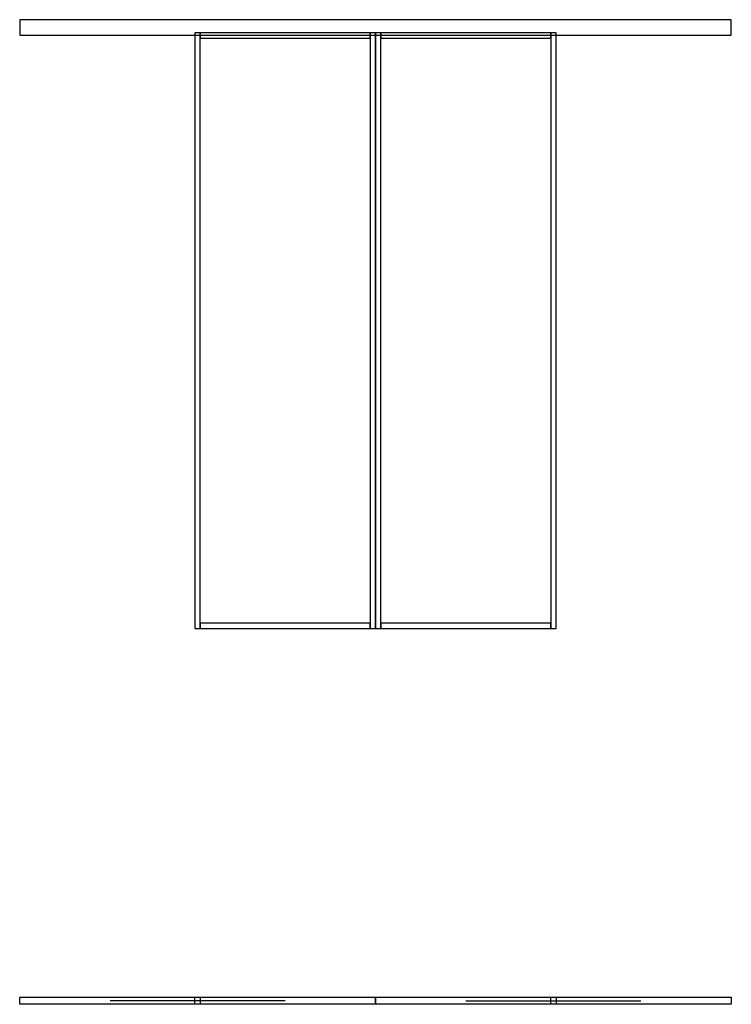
# Model space of a CAD drawing. Header units: millimetres. Extents: x -825 to 2425, y -1716 to 2780.
import ezdxf

# ---------------------------------------------------------------- set-up
doc = ezdxf.new("R2010")
doc.units = ezdxf.units.MM
for name, color, linetype in [('FRONT_CORNICE', 5, 'CONTINUOUS'), ('FRONT_LEAVES', 1, 'CONTINUOUS'), ('FRONT_PROFILE', 2, 'CONTINUOUS'), ('PLAN_CLOSED', 6, 'CONTINUOUS'), ('PLAN_OPEN', 1, 'CONTINUOUS'), ('TRAVEL', 2, 'CONTINUOUS')]:
    doc.layers.add(name, color=color, linetype=linetype)

msp = doc.modelspace()

# ---------------------------------------------------------------- linework, layer by layer
at = {"layer": 'FRONT_CORNICE'}
msp.add_lwpolyline([(-825, 2710), (2425, 2710), (2425, 2780), (-825, 2780)], close=True, dxfattribs=at)
at = {"layer": 'FRONT_LEAVES'}
for points in [[(-25, 0), (800, 0), (800, 2720), (-25, 2720)], [(800, 0), (1625, 0), (1625, 2720), (800, 2720)]]:
    msp.add_lwpolyline(points, close=True, dxfattribs=at)
at = {"layer": 'FRONT_PROFILE'}
for points in [[(-25, 0), (-1, 0), (-1, 2720), (-25, 2720)], [(-1, 2696), (776, 2696), (776, 2720), (-1, 2720)], [(776, 0), (800, 0), (800, 2720), (776, 2720)], [(800, 0), (824, 0), (824, 2720), (800, 2720)], [(824, 2696), (1601, 2696), (1601, 2720), (824, 2720)], [(1601, 0), (1625, 0), (1625, 2720), (1601, 2720)], [(-1, 0), (776, 0), (776, 24), (-1, 24)], [(824, 0), (1601, 0), (1601, 24), (824, 24)]]:
    msp.add_lwpolyline(points, close=True, dxfattribs=at)
at = {"layer": 'PLAN_CLOSED'}
for points in [[(-25, -1684), (800, -1684), (800, -1716), (-25, -1716)], [(800, -1684), (1625, -1684), (1625, -1716), (800, -1716)]]:
    msp.add_lwpolyline(points, close=True, dxfattribs=at)
at = {"layer": 'PLAN_OPEN'}
for points in [[(-825, -1684), (0, -1684), (0, -1716), (-825, -1716)], [(1600, -1684), (2425, -1684), (2425, -1716), (1600, -1716)]]:
    msp.add_lwpolyline(points, close=True, dxfattribs=at)
at = {"layer": 'TRAVEL'}
for points in [[(387.5, -1700), (-412.5, -1700)], [(1212.5, -1700), (2012.5, -1700)]]:
    msp.add_lwpolyline(points, dxfattribs=at)

doc.saveas('drawing.dxf')
